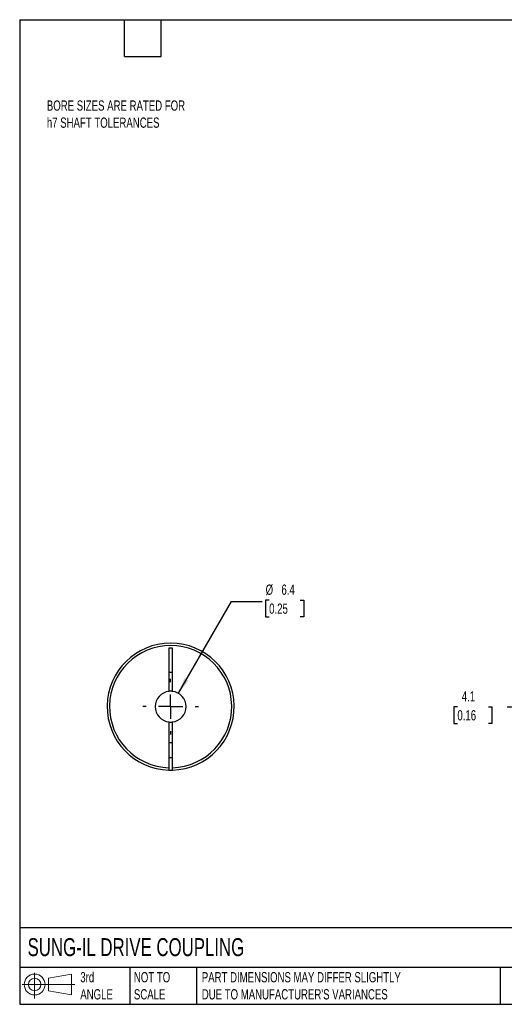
# Model space of a CAD drawing. Header units: millimetres. Extents: x 6 to 273, y 6 to 210.
# Tile 1 of 3: x 6 to 106, y 6 to 210. Entities that reach past the tile are written whole.
import ezdxf

# ---------------------------------------------------------------- set-up
doc = ezdxf.new("R2010")
doc.units = ezdxf.units.MM
doc.linetypes.add('SLD-Center', pattern=[19.05, 15.24, -1.27, 1.27, -1.27])
doc.linetypes.add('SLD-Solid', pattern=[0])
doc.layers.add('CENTER', color=40, linetype='SLD-Center')
doc.layers.add('SLD-DEFPOINTS', color=7, linetype='Continuous')
doc.layers.add('DIMENSIONS', color=140, linetype='SLD-Solid', lineweight=25)
doc.layers.add('TEXT', color=140, linetype='SLD-Solid', lineweight=25)
doc.styles.add('SLDTEXTSTYLE0', font='TXT', dxfattribs={"width": 0.7})
doc.dimstyles.new('SLDDIMSTYLE1', dxfattribs={"dimtxt": 2.158008, "dimasz": 3.302, "dimexe": 0, "dimexo": 0.0625, "dimgap": 0.539502, "dimtad": 0, "dimtih": 1, "dimtoh": 1, "dimdec": 1, "dimrnd": 1e-09, "dimzin": 12, "dimdsep": 46, "dimtxsty": 'SLDTEXTSTYLE0', "dimsah": 1, "dimcen": 0.09, "dimadec": 0, "dimazin": 3, "dimtfac": 1, "dimtdec": 1, "dimtmove": 0, "dimatfit": 0, "dimfxl": 0, "dimfrac": 2, "dimtolj": 1, "dimtzin": 12, "dimarcsym": 0})
doc.dimstyles.new('SLDDIMSTYLE3', dxfattribs={"dimtxt": 2.158008, "dimasz": 3.302, "dimexe": 0, "dimexo": 0.0625, "dimgap": 0.539502, "dimtad": 0, "dimtih": 1, "dimtoh": 1, "dimdec": 1, "dimrnd": 1e-09, "dimzin": 12, "dimdsep": 46, "dimtxsty": 'SLDTEXTSTYLE0', "dimsah": 1, "dimcen": 0, "dimadec": 0, "dimazin": 3, "dimtfac": 1, "dimtdec": 1, "dimtofl": 0, "dimtmove": 0, "dimatfit": 3, "dimfxl": 0, "dimfrac": 2, "dimtolj": 1, "dimtzin": 12, "dimarcsym": 0})

# ---------------------------------------------------------------- blocks, each defined once
blk = doc.blocks.new('Block11')
at = {"color": 7, "linetype": 'SLD-Solid', "lineweight": 18}
for p, q in [((2.59, 5.31), (2.59, 0)), ((5.48, 4.17), (10.18, 5.03)), ((5.48, 1.6), (5.48, 4.17)), ((10.18, 5.03), (10.18, 0.73)), ((0, 2.88), (10.87, 2.88)), ((5.48, 1.6), (10.18, 0.73))]:
    blk.add_line(p, q, dxfattribs=at)
for radius in [2.15, 1.29]:
    blk.add_circle((2.59, 2.88), radius, dxfattribs=at)
blk = doc.blocks.new('Block12')
at = {"layer": 'SLD-DEFPOINTS'}
blk.add_blockref('Block11', (0, 0), dxfattribs=at)
blk = doc.blocks.new('_D_2')
at = {"layer": 'DIMENSIONS'}
for p, q in [((96.64, 67.76), (95.91, 67.76)), ((95.91, 67.76), (95.91, 64.33)), ((103.05, 67.76), (103.77, 67.76)), ((103.77, 67.76), (103.77, 64.33)), ((106.94, 67.76), (113.29, 67.76)), ((113.29, 67.76), (113.29, 58.78)), ((95.91, 64.33), (96.64, 64.33)), ((103.77, 64.33), (103.05, 64.33)), ((120.26, 58.78), (110.12, 58.78)), ((122.55, 54.68), (110.12, 54.68)), ((113.29, 54.68), (113.29, 48.33))]:
    blk.add_line(p, q, dxfattribs=at)
for points in [[(113.29, 58.78), (113.8, 62.08), (112.78, 62.08)], [(113.29, 54.68), (112.78, 51.38), (113.8, 51.38)]]:
    blk.add_solid(points, dxfattribs=at)
at = {"layer": 'DIMENSIONS', "char_height": 2.117, "attachment_point": 1, "style": 'SLDTEXTSTYLE0'}
for s, insert in [('4.1', (97.54, 70.97)), ('0.16', (96.64, 67.06))]:
    blk.add_mtext(s, dxfattribs=dict(at, insert=insert))
blk = doc.blocks.new('_D_8')
at = {"layer": 'DIMENSIONS'}
for p, q in [((39.08, 70.53), (50.01, 89.46)), ((50.01, 89.46), (56.36, 89.46)), ((57.81, 89.76), (57.08, 89.76)), ((57.08, 89.76), (57.08, 86.33)), ((64.22, 89.76), (64.95, 89.76)), ((64.95, 89.76), (64.95, 86.33)), ((57.08, 86.33), (57.81, 86.33)), ((64.95, 86.33), (64.22, 86.33))]:
    blk.add_line(p, q, dxfattribs=at)
blk.add_solid([(39.08, 70.53), (41.17, 73.13), (40.29, 73.64)], dxfattribs=at)
at = {"layer": 'DIMENSIONS', "char_height": 2.117, "attachment_point": 1, "style": 'SLDTEXTSTYLE0'}
for s, insert in [('%%c', (57.08, 92.98)), ('6.4', (60.34, 92.98)), ('0.25', (57.81, 89.06))]:
    blk.add_mtext(s, dxfattribs=dict(at, insert=insert))
blk = doc.blocks.new('SW_CENTERMARKSYMBOL_3')
at = {"layer": 'CENTER', "color": 0}
for p, q in [((0, 5.08), (0, 5.715)), ((0, 0), (0, 2.54)), ((-5.08, 0), (-5.715, 0)), ((0, 0), (-2.54, 0)), ((0, 0), (0, -2.54)), ((0, 0), (2.54, 0)), ((5.08, 0), (5.715, 0)), ((0, -5.08), (0, -5.715))]:
    blk.add_line(p, q, dxfattribs=at)

msp = doc.modelspace()

# ---------------------------------------------------------------- linework, layer by layer
for p, q in [((37.87, 79.88), (37.12, 79.88)), ((37.12, 79.88), (37.12, 70.93)), ((37.87, 70.93), (37.87, 79.88)), ((37.12, 74.88), (37.87, 74.88)), ((37.12, 64.62), (37.12, 55.18)), ((37.87, 55.18), (37.87, 64.62)), ((37.87, 60.28), (37.12, 60.28)), ((37.12, 57.28), (37.87, 57.28))]:
    msp.add_line(p, q)
for radius, start, end in [(13.1, 271.6404, 268.3596), (12.6, 271.7055, 268.2945), (3.18, 96.7831, 263.2169), (3.17, 83.2169, 96.7831), (3.18, 276.7831, 83.2169), (3.18, 263.2169, 276.7831), (13.1, 268.3596, 271.6404)]:
    msp.add_arc((37.49, 67.78), radius, start, end)
for points in [[(37.12, 55.18), (37.12, 55.05), (37.12, 54.92), (37.12, 54.74), (37.12, 54.68), (37.12, 54.68)], [(37.87, 54.68), (37.87, 54.68), (37.87, 54.74), (37.87, 54.92), (37.87, 55.05), (37.87, 55.18)]]:
    msp.add_open_spline(points, degree=3, knots=[0, 0, 0, 0, 0.5, 0.5, 1, 1, 1, 1])
at = {"layer": 'TEXT'}
for p, q in [((6.35, 209.55), (273.05, 209.55)), ((6.35, 209.55), (6.35, 6.35)), ((27.94, 201.93), (27.94, 209.55)), ((35.56, 201.93), (35.56, 209.55)), ((27.94, 201.93), (35.56, 201.93)), ((273.05, 22.13), (6.35, 22.13)), ((273.05, 13.97), (6.35, 13.97)), ((29.04, 13.97), (29.04, 6.35)), ((42.84, 13.97), (42.84, 6.35)), ((105.48, 13.97), (105.48, 6.35)), ((6.35, 6.35), (273.05, 6.35))]:
    msp.add_line(p, q, dxfattribs=at)

# ---------------------------------------------------------------- block references
at = {"layer": 'CENTER'}
msp.add_blockref('SW_CENTERMARKSYMBOL_3', (37.49, 67.78), dxfattribs=at)
at = {"layer": 'SLD-DEFPOINTS'}
msp.add_blockref('Block12', (6.84, 7.55), dxfattribs=at)

# ---------------------------------------------------------------- texts
at = {"layer": 'TEXT', "attachment_point": 1, "style": 'SLDTEXTSTYLE0'}
for s, insert, char_height in [('BORE SIZES ARE RATED FOR^Jh7 SHAFT TOLERANCES', (11.95, 192.89), 2.1167), ('SUNG-IL DRIVE COUPLING', (7.97, 20), 3.7042), ('3rd^JANGLE', (18.85, 13), 2.117), ('NOT TO^JSCALE', (29.91, 13), 2.1167), ("PART DIMENSIONS MAY DIFFER SLIGHTLY ^JDUE TO MANUFACTURER'S VARIANCES", (43.91, 13), 2.1167)]:
    msp.add_mtext(s, dxfattribs=dict(at, insert=insert, char_height=char_height))

# ---------------------------------------------------------------- dimensions: what is measured, and where the dimension line sits
at = {"layer": 'DIMENSIONS'}
dim = msp.add_diameter_dim_2p(p1=(35.9, 65.03), p2=(39.08, 70.53), dimstyle='SLDDIMSTYLE3', dxfattribs=at)
dim.commit()
dim.dimension.update_dxf_attribs({"geometry": '_D_8', "text_midpoint": (61.01, 89.46), "dimtype": 163})
dim = msp.add_linear_dim(base=(113.29, 58.78), p1=(123.82, 54.68), p2=(121.53, 58.78), angle=90, dimstyle='SLDDIMSTYLE1', dxfattribs=at)
dim.commit()
dim.dimension.update_dxf_attribs({"geometry": '_D_2', "text_midpoint": (113.29, 67.76), "dimtype": 160})

doc.saveas('drawing.dxf')
